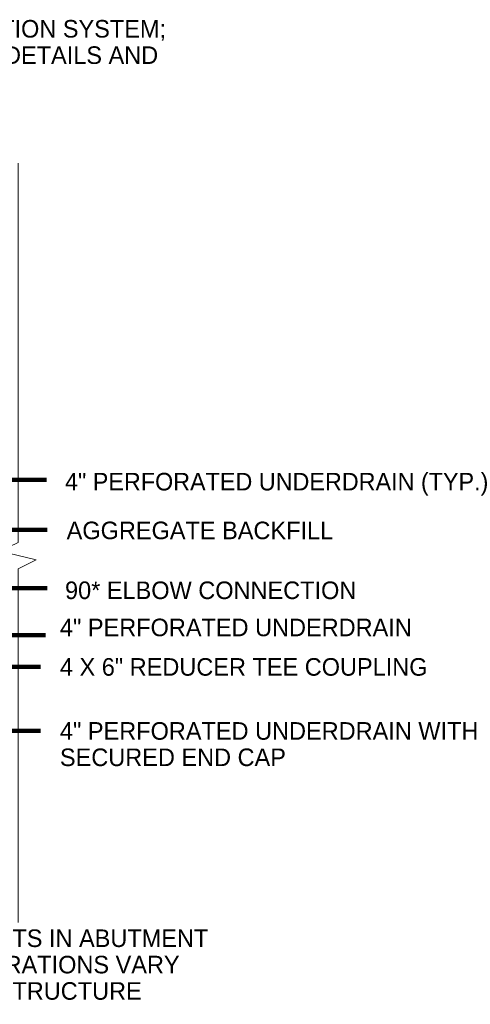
# Model space of a CAD drawing. Extents: x 8.8 to 80.2, y 3.8 to 30.6.
# Tile 4 of 11: x 59.7 to 66.9, y 3.8 to 19.5. Entities that reach past the tile are written whole.
import ezdxf

# ---------------------------------------------------------------- set-up
doc = ezdxf.new("R2010")
doc.units = 0
doc.header["$MEASUREMENT"] = 0
doc.layers.get('0').update_dxf_attribs({"lineweight": 9})
doc.layers.add('SC_Scratch20', color=7, linetype='Continuous', lineweight=13)
doc.layers.add('VG_P_Text', color=7, linetype='Continuous', lineweight=25)
doc.styles.add('FONT31', font='font31.shx')
doc.styles.add('Slanted-Normal LS 0.50', font='font31.shx', dxfattribs={"height": 0.14})
doc.dimstyles.new('Fract  Slanted', dxfattribs={"dimtxt": 0.12, "dimasz": 0.1, "dimexe": 0.1, "dimexo": 0.03, "dimgap": 0.07, "dimtad": 1, "dimdec": 3, "dimlfac": 12, "dimzin": 3, "dimdsep": 46, "dimlunit": 4, "dimtxsty": 'FONT31', "dimblk": 'OBLIQUE', "dimcen": 0.09, "dimdle": 0.1, "dimclrd": 97, "dimclre": 97, "dimaunit": 1, "dimadec": 4, "dimazin": 3, "dimtfac": 0.75, "dimtdec": 3, "dimtofl": 0, "dimtmove": 2, "dimatfit": 3, "dimfxl": 1, "dimtzin": 3, "dimlwd": 0, "dimlwe": 0, "dimarcsym": 0})

# ---------------------------------------------------------------- blocks, each defined once
blk = doc.blocks.new('_Oblique')
at = {"color": 0, "linetype": 'ByBlock', "lineweight": -2}
blk.add_line((-0.5, -0.5), (0.5, 0.5), dxfattribs=at)

msp = doc.modelspace()

# ---------------------------------------------------------------- linework, layer by layer
at = {"layer": 'SC_Scratch20', "flags": 128}
msp.add_lwpolyline([(59.717, 17.229), (59.717, 11.188), (59.428, 11.049), (60.006, 10.909), (59.717, 10.77), (59.717, 5.131)], dxfattribs=at)

# ---------------------------------------------------------------- texts
at = {"layer": 'VG_P_Text', "char_height": 0.28, "attachment_point": 1, "line_spacing_factor": 0.9, "style": 'Slanted-Normal LS 0.50'}
for s, insert, width in [('PLANTER DRAINAGE COLLECTION SYSTEM; SEE BRIDGE DRAWINGS FOR DETAILS AND KNOCKOUT LOCATIONS.', (54.043, 19.513), 8.40994), ('4" PERFORATED UNDERDRAIN', (60.384, 9.974), 7.95848), ('4 X 6" REDUCER TEE COUPLING', (60.384, 9.345), 7.95848), ('4" PERFORATED UNDERDRAIN WITH SECURED END CAP', (60.384, 8.325), 7.95848), ('LOCATIONS OF KNOCKOUTS IN ABUTMENT WALLS AND DECK PENETRATIONS VARY FOR EACH BRIDGE, SEE STRUCTURE PLANS', (54.842, 5.022), 7.95848)]:
    msp.add_mtext(s, dxfattribs=dict(at, insert=insert, width=width))
at = {"layer": 'VG_P_Text', "char_height": 0.28, "attachment_point": 4, "line_spacing_factor": 0.9, "style": 'Slanted-Normal LS 0.50'}
for s, insert in [('4" PERFORATED UNDERDRAIN (TYP.)', (60.465, 12.115)), ('AGGREGATE BACKFILL', (60.491, 11.378)), ('90* ELBOW CONNECTION', (60.465, 10.424))]:
    msp.add_mtext(s, dxfattribs=dict(at, insert=insert))

# ---------------------------------------------------------------- leaders
at = {"layer": 'VG_P_Text'}
for points in [[(55.405, 14.361), (58.381, 12.188), (60.169, 12.188)], [(52.42, 14.161), (57.448, 10.461), (60.181, 10.461)], [(54.358, 13.679), (57.448, 11.389), (60.181, 11.389)], [(52.307, 8.613), (58.366, 9.712), (60.154, 9.712)], [(52.613, 7.936), (58.621, 9.206), (60.074, 9.206)], [(52.331, 6.788), (56.498, 8.186), (60.074, 8.186)]]:
    msp.add_leader(points, dimstyle='Fract  Slanted', override={"dimasz": 0.2, "dimtad": 0, "dimclrd": 0, "dimlwd": 65534}, dxfattribs=at)

doc.saveas('drawing.dxf')
